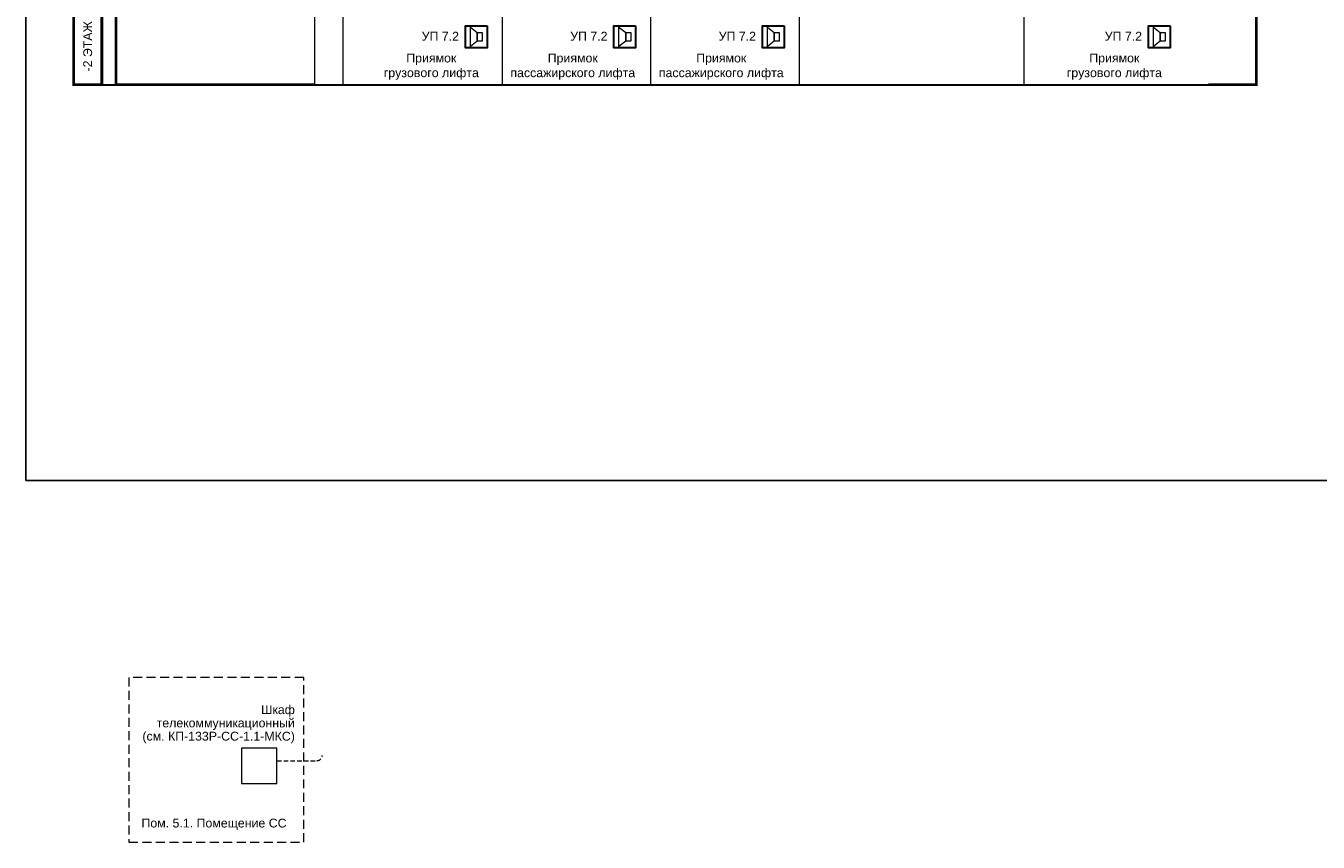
# Model space of a CAD drawing. Header units: millimetres. Extents: x 0 to 2625, y -889 to 841.
# Tile 1 of 24: x 10 to 376, y -779 to -548. Entities that reach past the tile are written whole.
import ezdxf

# ---------------------------------------------------------------- set-up
doc = ezdxf.new("R2010")
doc.units = ezdxf.units.MM
doc.linetypes.add('штриховая', pattern=[19.05, 12.7, -6.35])
doc.layers.get('0').update_dxf_attribs({"lineweight": 15})
doc.layers.add('UNPLOTTED', color=2, linetype='Continuous', plot=False)
doc.styles.add('CP.Text', font='arial.ttf')

# ---------------------------------------------------------------- blocks, each defined once
blk = doc.blocks.new('*U1')
at = {"color": 0}
blk.add_lwpolyline([(0, 584), (0, 0), (-816, 0), (-816, 584)], close=True, dxfattribs=at)

msp = doc.modelspace()

# ---------------------------------------------------------------- linework, layer by layer
at = {"color": 251, "linetype": 'ByBlock', "lineweight": 5, "ltscale": 3, "true_color": 0x636466}
msp.add_line((31.73, -565.07), (344.69, -565.07), dxfattribs=at)
at = {"color": 251, "linetype": 'ByBlock', "lineweight": 30, "ltscale": 3, "true_color": 0x636466}
msp.add_line((31.73, -565.07), (344.69, -565.07), dxfattribs=at)
at = {"color": 6, "linetype": 'штриховая', "ltscale": 0.1}
msp.add_line((81.25, -756.39), (92.54, -756.39), dxfattribs=at)
at = {"color": 251, "true_color": 0x636466, "const_width": 0.8}
msp.add_lwpolyline([(23.73, -128.7), (31.73, -128.7), (31.73, -565.07), (23.73, -565.07)], close=True, dxfattribs=at)
at = {"color": 251, "linetype": 'ByBlock', "lineweight": 30, "ltscale": 3, "true_color": 0x636466, "const_width": 0.8}
msp.add_lwpolyline([(344.69, -565.07), (358.22, -565.07), (358.22, -128.7), (35.73, -128.7), (35.73, -565.07), (91.9, -565.07)], dxfattribs=at)
at = {"color": 251, "linetype": 'ByBlock', "lineweight": 5, "ltscale": 3, "true_color": 0x636466}
for points in [[(91.9, -128.7), (91.9, -565.07)], [(99.87, -128.7), (99.87, -565.07)], [(144.9, -128.7), (144.9, -565.07)], [(186.9, -128.7), (186.9, -565.07)], [(228.9, -128.7), (228.9, -565.07)], [(228.9, -128.7), (228.9, -565.07)], [(292.44, -128.7), (292.44, -565.07)]]:
    msp.add_lwpolyline(points, dxfattribs=at)
for points in [[(23.73, -565.07), (31.73, -565.07), (31.73, -485.78), (23.73, -485.78)], [(23.73, -565.07), (31.73, -565.07), (31.73, -544.07), (23.73, -544.07)]]:
    msp.add_lwpolyline(points, close=True, dxfattribs=at)
at = {"lineweight": 30}
for points in [[(140.68, -548.41), (140.68, -554.59), (134.55, -554.59), (134.55, -548.41)], [(182.68, -548.41), (182.68, -554.59), (176.55, -554.59), (176.55, -548.41)], [(224.68, -548.41), (224.68, -554.59), (218.55, -554.59), (218.55, -548.41)], [(333.86, -548.41), (333.86, -554.59), (327.72, -554.59), (327.72, -548.41)]]:
    msp.add_lwpolyline(points, close=True, dxfattribs=at)
at = {"lineweight": 18}
for points in [[(134.55, -554.59), (134.55, -548.41), (140.68, -548.41), (140.68, -554.59)], [(135.94, -554.25), (135.94, -548.75), (137.89, -550.27), (137.89, -552.77)], [(139.29, -550.27), (139.29, -552.77), (137.89, -552.77), (137.89, -550.27)], [(176.55, -554.59), (176.55, -548.41), (182.68, -548.41), (182.68, -554.59)], [(177.94, -554.25), (177.94, -548.75), (179.89, -550.27), (179.89, -552.77)], [(181.29, -550.27), (181.29, -552.77), (179.89, -552.77), (179.89, -550.27)], [(218.55, -554.59), (218.55, -548.41), (224.68, -548.41), (224.68, -554.59)], [(219.94, -554.25), (219.94, -548.75), (221.89, -550.27), (221.89, -552.77)], [(223.29, -550.27), (223.29, -552.77), (221.89, -552.77), (221.89, -550.27)], [(327.72, -554.59), (327.72, -548.41), (333.86, -548.41), (333.86, -554.59)], [(329.12, -554.25), (329.12, -548.75), (331.06, -550.27), (331.06, -552.77)], [(332.46, -550.27), (332.46, -552.77), (331.06, -552.77), (331.06, -550.27)]]:
    msp.add_lwpolyline(points, close=True, dxfattribs=at)
at = {"linetype": 'штриховая', "ltscale": 0.2}
msp.add_lwpolyline([(88.82, -732.84), (39.39, -732.84), (39.39, -779.45), (88.82, -779.45)], close=True, dxfattribs=at)
at = {"color": 6}
msp.add_lwpolyline([(71.25, -762.89), (81.25, -762.89), (81.25, -752.89), (71.25, -752.89)], close=True, dxfattribs=at)
at = {"color": 6, "linetype": 'штриховая', "ltscale": 0.1}
msp.add_arc((92.54, -754.89), 1.5, 270, 0, dxfattribs=at)

# ---------------------------------------------------------------- block references
at = {"layer": 'UNPLOTTED'}
msp.add_blockref('*U1', (826.22, -677.08), dxfattribs=at)

# ---------------------------------------------------------------- texts
at = {"insert": (27.73, -554.2), "char_height": 2.5, "width": 21.7461, "attachment_point": 5, "rotation": 90, "style": 'CP.Text'}
msp.add_mtext('-2 ЭТАЖ', dxfattribs=at)
at = {"char_height": 2.5, "line_spacing_factor": 0.9, "style": 'CP.Text'}
for s, insert, width, attachment_point in [('УП 7.2', (127.45, -551.36), 18, 5), ('УП 7.2', (169.45, -551.36), 18, 5), ('УП 7.2', (211.45, -551.36), 18, 5), ('УП 7.2', (320.63, -551.36), 18, 5), ('\\pxt12;Шкаф телекоммуникационный\\P(см. КП-133Р-СС-1.1-МКС)', (86.31, -746.08), 45.7962, 6), ('Пом. 5.1. Помещение СС ', (42.92, -774.41), 49.425, 4)]:
    msp.add_mtext(s, dxfattribs=dict(at, insert=insert, width=width, attachment_point=attachment_point))
at = {"char_height": 2.5, "width": 40, "attachment_point": 5, "style": 'CP.Text'}
for s, insert in [('Приямок\\Pгрузового лифта', (124.9, -559.98)), ('Приямок\\Pпассажирского лифта', (164.9, -559.98)), ('Приямок\\Pпассажирского лифта', (206.9, -559.98)), ('Приямок\\Pгрузового лифта', (318.08, -559.98))]:
    msp.add_mtext(s, dxfattribs=dict(at, insert=insert))

doc.saveas('drawing.dxf')
